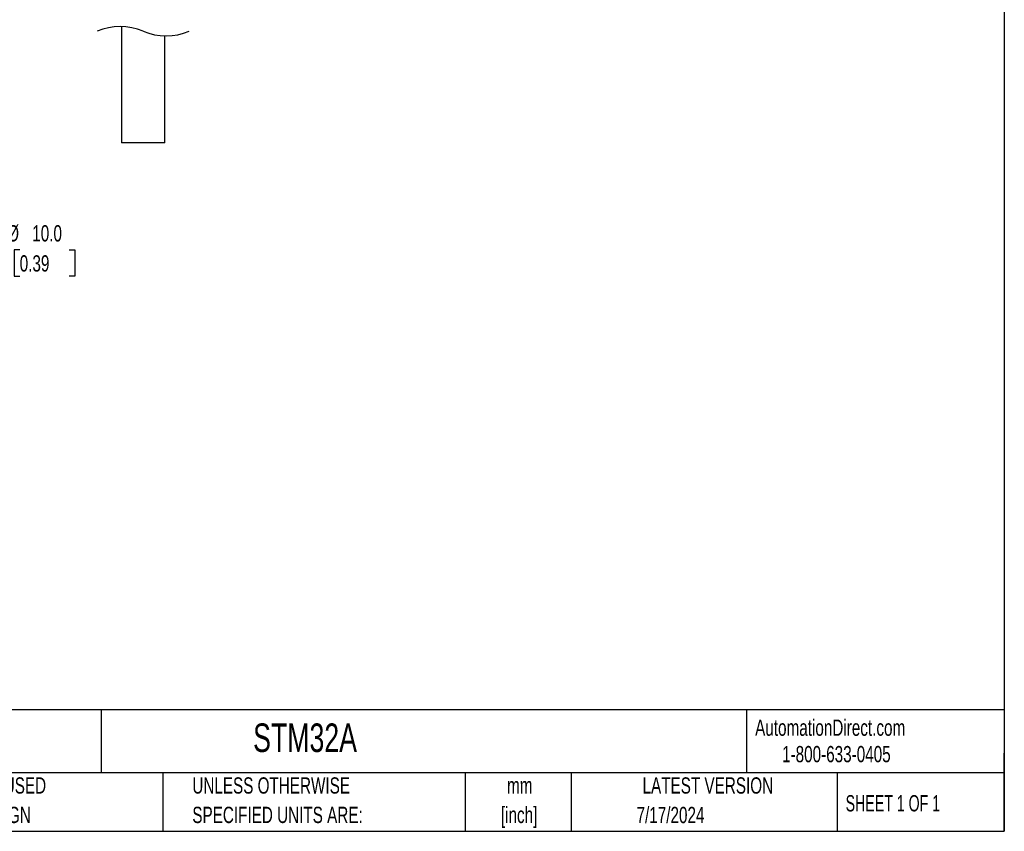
# Model space of a CAD drawing. Header units: millimetres. Extents: x 3 to 137, y 3 to 105.
# Tile 9 of 17: x 73 to 137, y 3 to 56. Entities that reach past the tile are written whole.
import ezdxf

# ---------------------------------------------------------------- set-up
doc = ezdxf.new("R2010")
doc.units = ezdxf.units.MM
doc.header["$LTSCALE"] = 0.5
doc.layers.add('DIMENSIONS', color=140, linetype='Continuous', lineweight=25)
doc.layers.add('TEXT', color=140, linetype='Continuous', lineweight=25)
doc.styles.add('SLDTEXTSTYLE0', font='TXT', dxfattribs={"width": 0.7})
doc.styles.add('SLDTEXTSTYLE1', font='TXT', dxfattribs={"width": 0.65})
doc.dimstyles.new('SLDDIMSTYLE5', dxfattribs={"dimtxt": 1.079004, "dimasz": 1.651, "dimexe": 0, "dimexo": 0.0625, "dimgap": 0.269751, "dimtad": 0, "dimtih": 1, "dimtoh": 1, "dimrnd": 1e-09, "dimzin": 4, "dimdsep": 46, "dimtxsty": 'SLDTEXTSTYLE0', "dimsah": 1, "dimcen": 0, "dimadec": 0, "dimazin": 1, "dimtfac": 1, "dimtofl": 0, "dimtmove": 0, "dimatfit": 3, "dimfxl": 0, "dimfrac": 2, "dimtolj": 1, "dimtzin": 12, "dimarcsym": 0})

# ---------------------------------------------------------------- blocks, each defined once
blk = doc.blocks.new('_D_6')
at = {"layer": 'DIMENSIONS'}
for p, q in [((72.596, 40.948), (72.234, 40.948)), ((72.234, 40.948), (72.234, 39.233)), ((75.803, 40.948), (76.165, 40.948)), ((76.165, 40.948), (76.165, 39.233)), ((66.209, 38.361), (68.607, 40.796)), ((68.607, 40.796), (71.782, 40.796)), ((72.234, 39.233), (72.596, 39.233)), ((76.165, 39.233), (75.803, 39.233))]:
    blk.add_line(p, q, dxfattribs=at)
blk.add_solid([(66.209, 38.361), (67.548, 39.359), (67.187, 39.716)], dxfattribs=at)
at = {"layer": 'DIMENSIONS', "char_height": 1.0583, "attachment_point": 1, "style": 'SLDTEXTSTYLE0'}
for s, insert in [('%%c', (71.782, 42.553)), ('10.0', (73.411, 42.553)), ('0.39', (72.596, 40.597))]:
    blk.add_mtext(s, dxfattribs=dict(at, insert=insert))

msp = doc.modelspace()

# ---------------------------------------------------------------- linework, layer by layer
for p, q in [((79.21, 55.448), (79.21, 47.89)), ((82.01, 47.89), (82.01, 54.853)), ((82.01, 47.89), (79.21, 47.89))]:
    msp.add_line(p, q)
at = {"layer": 'DIMENSIONS', "color": 140}
for centre, start, end in [((79.116, 51.566), 67.38014, 112.61986), ((82.104, 58.736), 247.38014, 292.61986)]:
    msp.add_arc(centre, 3.884, start, end, dxfattribs=at)
at = {"layer": 'TEXT'}
for p, q in [((136.525, 104.775), (136.525, 3.175)), ((136.525, 11.063), (3.175, 11.063)), ((77.879, 11.063), (77.879, 6.985)), ((119.788, 11.063), (119.788, 6.985)), ((136.525, 3.175), (136.525, 8.255)), ((136.525, 6.985), (3.175, 6.985)), ((81.89, 6.985), (81.89, 3.175)), ((101.512, 6.985), (101.512, 3.175)), ((108.406, 6.985), (108.406, 3.175)), ((125.674, 6.985), (125.674, 3.175)), ((3.175, 3.175), (136.525, 3.175))]:
    msp.add_line(p, q, dxfattribs=at)

# ---------------------------------------------------------------- texts
at = {"color": 179, "linetype": 'Continuous', "lineweight": 18, "char_height": 1.05833, "attachment_point": 1, "style": 'SLDTEXTSTYLE0'}
for s, insert in [('AutomationDirect.com', (120.347, 10.438)), ('1-800-633-0405', (122.096, 8.719))]:
    msp.add_mtext(s, dxfattribs=dict(at, insert=insert))
at = {"layer": 'TEXT'}
for s, insert, char_height, attachment_point, style in [('STM32A', (87.751, 10.182), 1.8521, 1, 'SLDTEXTSTYLE0'), ('METRIC UNITS USED', (64.239, 6.682), 1.05833, 1, 'SLDTEXTSTYLE0'), ('UNLESS OTHERWISE', (83.804, 6.682), 1.05833, 1, 'SLDTEXTSTYLE0'), ('mm', (105.065, 6.681), 1.0583, 2, 'SLDTEXTSTYLE0'), ('LATEST VERSION', (117.276, 6.682), 1.05833, 2, 'SLDTEXTSTYLE0'), ('SHEET 1 OF 1', (126.221, 5.526), 1.05833, 1, 'SLDTEXTSTYLE1'), ('FOR PART DESIGN', (64.239, 4.771), 1.05833, 1, 'SLDTEXTSTYLE0'), ('SPECIFIED UNITS ARE:', (83.804, 4.771), 1.05833, 1, 'SLDTEXTSTYLE0'), ('[inch]', (105.023, 4.77), 1.0583, 2, 'SLDTEXTSTYLE0'), ('7/17/2024', (114.851, 4.764), 1.0583, 2, 'SLDTEXTSTYLE0')]:
    msp.add_mtext(s, dxfattribs=dict(at, insert=insert, char_height=char_height, attachment_point=attachment_point, style=style))

# ---------------------------------------------------------------- dimensions: what is measured, and where the dimension line sits
at = {"layer": 'DIMENSIONS'}
dim = msp.add_diameter_dim_2p(p1=(59.191, 31.237), p2=(66.209, 38.361), dimstyle='SLDDIMSTYLE5', dxfattribs=at)
dim.commit()
dim.dimension.update_dxf_attribs({"geometry": '_D_6', "text_midpoint": (74.199, 40.796), "dimtype": 163})

doc.saveas('drawing.dxf')
